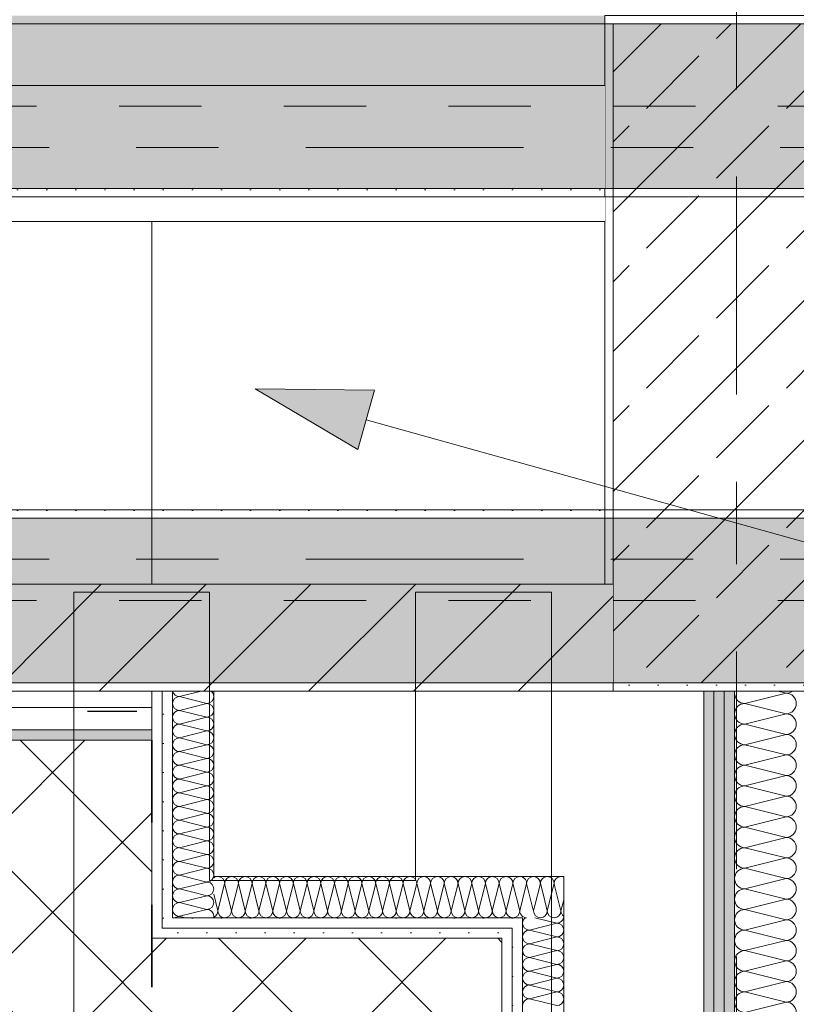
# Model space of a CAD drawing. Header units: metres. Extents: x -3.6 to 84.5, y -11 to 16.8.
# Tile 227 of 256: x 46.5 to 47.4, y 4.8 to 6. Entities that reach past the tile are written whole.
import ezdxf

# ---------------------------------------------------------------- set-up
doc = ezdxf.new("R2010")
doc.units = ezdxf.units.M
doc.header["$MEASUREMENT"] = 0
for name, pattern in [('Achse', [0.2, 0.1, -0.05, 0, -0.05]), ('Punktlinie weit', [0.06, 0.01, -0.05]), ('Strichlinie doppelt', [0.546806, 0.264583, -0.105833, 0.070556, -0.105833]), ('Strichlinie eng', [0.115, 0.075, -0.04]), ('Wipeout_Contour', [1, 0, -1])]:
    doc.linetypes.add(name, pattern=pattern)
for name, color, linetype in [('154 - Bemaßung_ Beschriftung.Ausbau - Deckenspiegel', 7, 'Continuous'), ('301 - Elemente.Linie', 7, 'Continuous'), ('305 - Elemente.Linie_ Schraffur - Deckenspiegel', 7, 'Continuous'), ('451 - Universal.Achsen Raster', 7, 'Continuous'), ('605 - Struktur.Wand Innen', 7, 'Continuous'), ('606 - Struktur.Wand Innen Ausbau', 7, 'Continuous'), ('607 - Struktur.Stütze', 7, 'Continuous'), ('608 - Struktur.Träger', 7, 'Continuous'), ('Neubau_401 - Zone.Raum_ Raumbegrenzung_ Whg.', 7, 'Continuous'), ('Neubau_651 - Abdeckung.Decke abgehängt_ bekleidet', 7, 'Continuous'), ('Neubau_653 - Abdeckung.TB Verkofferung', 7, 'Continuous')]:
    doc.layers.add(name, color=color, linetype=linetype)
doc.styles.add('ERSTELLTER_STIL_2', font='txt')
doc.dimstyles.new('ERSTELLTER_STIL__1', dxfattribs={"dimtxt": 0.1, "dimasz": 0.0532, "dimexe": 0.18, "dimexo": 0.0625, "dimgap": 0, "dimtad": 1, "dimzin": 0, "dimdsep": 46, "dimtxsty": 'ERSTELLTER_STIL_2', "dimblk": 'ARROWHEAD_2', "dimblk1": 'ARROWHEAD_2', "dimblk2": 'ARROWHEAD_2', "dimcen": 0.09, "dimse1": 1, "dimse2": 1, "dimclrd": 7, "dimclre": 7, "dimclrt": 7, "dimazin": 0, "dimtfac": 1, "dimtdec": 4, "dimtmove": 0, "dimatfit": 3, "dimfxl": 1, "dimtolj": 1, "dimtzin": 0, "dimarcsym": 0})
pattern_1 = [(45, (0, 0), (-0.01767767, 0.01767767), [0, -0.025])]
pattern_2 = [(45, (0, 0), (-0.08485281, 0.08485281), []), (45, (-0.04243, 0.04243), (-0.08485281, 0.08485281), [0.09, -0.03])]

# ---------------------------------------------------------------- blocks, each defined once
blk = doc.blocks.new('*X124')
at = {"layer": '605 - Struktur.Wand Innen', "color": 7, "linetype": 'Continuous', "lineweight": 5}
for p, q in [((47.34, 5.175), (47.39, 5.1875)), ((47.3801, 5.19), (47.39, 5.1875)), ((47.34, 5.175), (47.39, 5.1625)), ((47.34, 5.15), (47.39, 5.1625)), ((47.34, 5.15), (47.39, 5.1375)), ((47.34, 5.125), (47.39, 5.1375)), ((47.34, 5.125), (47.39, 5.1125)), ((47.34, 5.1), (47.39, 5.1125)), ((47.34, 5.1), (47.39, 5.0875)), ((47.34, 5.075), (47.39, 5.0875)), ((47.34, 5.075), (47.39, 5.0625)), ((47.34, 5.05), (47.39, 5.0625)), ((47.34, 5.05), (47.39, 5.0375)), ((47.34, 5.025), (47.39, 5.0375)), ((47.34, 5.025), (47.39, 5.0125)), ((47.34, 5), (47.39, 5.0125)), ((47.34, 5), (47.39, 4.9875)), ((47.34, 4.975), (47.39, 4.9875)), ((47.34, 4.975), (47.39, 4.9625)), ((47.34, 4.95), (47.39, 4.9625)), ((47.34, 4.95), (47.39, 4.9375)), ((47.34, 4.925), (47.39, 4.9375)), ((47.34, 4.925), (47.39, 4.9125)), ((47.34, 4.9), (47.39, 4.9125)), ((47.34, 4.9), (47.39, 4.8875)), ((47.34, 4.875), (47.39, 4.8875)), ((47.34, 4.875), (47.39, 4.8625)), ((47.34, 4.85), (47.39, 4.8625)), ((47.34, 4.85), (47.39, 4.8375)), ((47.34, 4.825), (47.39, 4.8375)), ((47.34, 4.825), (47.39, 4.8125)), ((47.34, 4.8), (47.39, 4.8125))]:
    blk.add_line(p, q, dxfattribs=at)
for centre, start, end in [((47.34, 5.1875), 168.546, 180), ((47.34, 5.1875), 180, 270), ((47.39, 5.2), 270, 306.7342), ((47.39, 5.175), 0, 90), ((47.34, 5.1625), 90, 180), ((47.39, 5.175), 270, 0), ((47.34, 5.1625), 180, 270), ((47.39, 5.15), 0, 90), ((47.34, 5.1375), 90, 180), ((47.39, 5.15), 270, 0), ((47.34, 5.1375), 180, 270), ((47.39, 5.125), 0, 90), ((47.34, 5.1125), 90, 180), ((47.39, 5.125), 270, 0), ((47.34, 5.1125), 180, 270), ((47.39, 5.1), 0, 90), ((47.34, 5.0875), 90, 180), ((47.39, 5.1), 270, 0), ((47.34, 5.0875), 180, 270), ((47.39, 5.075), 0, 90), ((47.34, 5.0625), 90, 180), ((47.39, 5.075), 270, 0), ((47.34, 5.0625), 180, 270), ((47.39, 5.05), 0, 90), ((47.34, 5.0375), 90, 180), ((47.39, 5.05), 270, 0), ((47.34, 5.0375), 180, 270), ((47.39, 5.025), 0, 90), ((47.34, 5.0125), 90, 180), ((47.39, 5.025), 270, 0), ((47.34, 5.0125), 180, 270), ((47.39, 5), 0, 90), ((47.34, 4.9875), 90, 180), ((47.39, 5), 270, 0), ((47.34, 4.9875), 180, 270), ((47.39, 4.975), 0, 90), ((47.34, 4.9625), 90, 180), ((47.39, 4.975), 270, 0), ((47.34, 4.9625), 180, 270), ((47.39, 4.95), 0, 90), ((47.34, 4.9375), 90, 180), ((47.39, 4.95), 270, 0), ((47.34, 4.9375), 180, 270), ((47.39, 4.925), 0, 90), ((47.34, 4.9125), 90, 180), ((47.39, 4.925), 270, 0), ((47.34, 4.9125), 180, 270), ((47.39, 4.9), 0, 90), ((47.34, 4.8875), 90, 180), ((47.39, 4.9), 270, 0), ((47.34, 4.8875), 180, 270), ((47.39, 4.875), 0, 90), ((47.34, 4.8625), 90, 180), ((47.39, 4.875), 270, 0), ((47.34, 4.8625), 180, 270), ((47.39, 4.85), 0, 90), ((47.34, 4.8375), 90, 180), ((47.39, 4.85), 270, 0), ((47.34, 4.8375), 180, 270), ((47.39, 4.825), 0, 90), ((47.34, 4.8125), 90, 180), ((47.39, 4.825), 270, 0), ((47.34, 4.8125), 180, 270), ((47.39, 4.8), 0, 90)]:
    blk.add_arc(centre, 0.0125, start, end, dxfattribs=at)
blk = doc.blocks.new('*X133')
at = {"layer": '606 - Struktur.Wand Innen Ausbau', "color": 7, "linetype": 'Continuous', "lineweight": 5}
for p, q in [((46.6667, 4.9367), (46.6867, 4.9417)), ((46.6747, 4.9447), (46.6867, 4.9417)), ((46.6533, 4.9167), (46.6867, 4.925)), ((46.6613, 4.9313), (46.6867, 4.925)), ((46.6533, 4.9167), (46.66, 4.915))]:
    blk.add_line(p, q, dxfattribs=at)
for centre, start, end in [((46.6867, 4.9667), 283.0684, 346.9316), ((46.6867, 4.95), 270, 0), ((46.6867, 4.95), 0, 79.4394), ((46.6867, 4.9333), 0, 90), ((46.6867, 4.9333), 270, 0), ((46.6867, 4.9167), 0, 90), ((46.6533, 4.925), 233.1389, 270), ((46.6533, 4.9083), 90, 126.8904), ((46.6867, 4.9167), 348.4505, 0)]:
    blk.add_arc(centre, 0.00833, start, end, dxfattribs=at)
blk = doc.blocks.new('*X134')
at = {"layer": '606 - Struktur.Wand Innen Ausbau', "color": 7, "linetype": 'Continuous', "lineweight": 5}
for p, q in [((46.6533, 5.1833), (46.6799, 5.19)), ((46.6533, 5.1833), (46.6867, 5.175)), ((46.6533, 5.1667), (46.6867, 5.175)), ((46.6533, 5.1667), (46.6867, 5.1583)), ((46.6533, 5.15), (46.6867, 5.1583)), ((46.6533, 5.15), (46.6867, 5.1417)), ((46.6533, 5.1333), (46.6867, 5.1417)), ((46.6533, 5.1333), (46.6867, 5.125)), ((46.6533, 5.1167), (46.6867, 5.125)), ((46.6533, 5.1167), (46.6867, 5.1083)), ((46.6533, 5.1), (46.6867, 5.1083)), ((46.6533, 5.1), (46.6867, 5.0917)), ((46.6533, 5.0833), (46.6867, 5.0917)), ((46.6533, 5.0833), (46.6867, 5.075)), ((46.6533, 5.0667), (46.6867, 5.075)), ((46.6533, 5.0667), (46.6867, 5.0583)), ((46.6533, 5.05), (46.6867, 5.0583)), ((46.6533, 5.05), (46.6867, 5.0417)), ((46.6533, 5.0333), (46.6867, 5.0417)), ((46.6533, 5.0333), (46.6867, 5.025)), ((46.6533, 5.0167), (46.6867, 5.025)), ((46.6533, 5.0167), (46.6867, 5.0083)), ((46.6533, 5), (46.6867, 5.0083)), ((46.6533, 5), (46.6867, 4.9917)), ((46.6533, 4.9833), (46.6867, 4.9917)), ((46.6533, 4.9833), (46.6867, 4.975)), ((46.6533, 4.9667), (46.6867, 4.975)), ((46.6533, 4.9667), (46.66, 4.965))]:
    blk.add_line(p, q, dxfattribs=at)
for centre, start, end in [((46.6533, 5.1917), 191.6615, 270), ((46.6867, 5.1833), 0, 52.9273), ((46.6533, 5.175), 90, 180), ((46.6533, 5.175), 180, 270), ((46.6867, 5.1833), 270, 0), ((46.6867, 5.1667), 0, 90), ((46.6533, 5.1583), 90, 180), ((46.6867, 5.1667), 270, 0), ((46.6533, 5.1583), 180, 270), ((46.6867, 5.15), 0, 90), ((46.6533, 5.1417), 90, 180), ((46.6533, 5.1417), 180, 270), ((46.6867, 5.15), 270, 0), ((46.6867, 5.1333), 0, 90), ((46.6533, 5.125), 90, 180), ((46.6867, 5.1333), 270, 0), ((46.6533, 5.125), 180, 270), ((46.6533, 5.1083), 90, 180), ((46.6867, 5.1167), 0, 90), ((46.6867, 5.1167), 270, 0), ((46.6533, 5.1083), 180, 270), ((46.6867, 5.1), 0, 90), ((46.6533, 5.0917), 90, 180), ((46.6533, 5.0917), 180, 270), ((46.6867, 5.1), 270, 0), ((46.6867, 5.0833), 0, 90), ((46.6533, 5.075), 90, 180), ((46.6867, 5.0833), 270, 0), ((46.6533, 5.075), 180, 270), ((46.6867, 5.0667), 0, 90), ((46.6533, 5.0583), 90, 180), ((46.6533, 5.0583), 180, 270), ((46.6867, 5.0667), 270, 0), ((46.6867, 5.05), 0, 90), ((46.6533, 5.0417), 90, 180), ((46.6867, 5.05), 270, 0), ((46.6533, 5.0417), 180, 270), ((46.6533, 5.025), 90, 180), ((46.6867, 5.0333), 0, 90), ((46.6867, 5.0333), 270, 0), ((46.6533, 5.025), 180, 270), ((46.6867, 5.0167), 0, 90), ((46.6533, 5.0083), 90, 180), ((46.6533, 5.0083), 180, 270), ((46.6867, 5.0167), 270, 0), ((46.6867, 5), 0, 90), ((46.6533, 4.9917), 90, 180), ((46.6867, 5), 270, 0), ((46.6533, 4.9917), 180, 270), ((46.6867, 4.9833), 0, 90), ((46.6533, 4.975), 90, 180), ((46.6533, 4.975), 180, 270), ((46.6867, 4.9833), 270, 0), ((46.6867, 4.9667), 0, 90), ((46.6533, 4.9583), 90, 126.8904), ((46.6867, 4.9667), 348.4505, 0)]:
    blk.add_arc(centre, 0.00833, start, end, dxfattribs=at)
blk = doc.blocks.new('*X135')
at = {"layer": '606 - Struktur.Wand Innen Ausbau', "color": 7, "linetype": 'Continuous', "lineweight": 5}
for p, q in [((46.66, 4.965), (46.6867, 4.9583)), ((46.6533, 4.95), (46.6867, 4.9583)), ((46.6533, 4.95), (46.6747, 4.9447)), ((46.6533, 4.9333), (46.6667, 4.9367)), ((46.6533, 4.9333), (46.6613, 4.9313))]:
    blk.add_line(p, q, dxfattribs=at)
for centre, start, end in [((46.6533, 4.9583), 126.8904, 180), ((46.6867, 4.9667), 346.9316, 348.4505), ((46.6533, 4.9583), 180, 270), ((46.6533, 4.9417), 90, 180), ((46.6867, 4.9667), 270, 283.0684), ((46.6867, 4.95), 79.4394, 90), ((46.6533, 4.9417), 180, 270), ((46.6533, 4.925), 90, 180), ((46.6533, 4.925), 180, 233.1389)]:
    blk.add_arc(centre, 0.00833, start, end, dxfattribs=at)
blk = doc.blocks.new('*X136')
at = {"layer": '606 - Struktur.Wand Innen Ausbau', "color": 7, "linetype": 'Continuous', "lineweight": 5}
for p, q in [((47.1, 4.9233), (47.1072, 4.9522)), ((47.1167, 4.9233), (47.109, 4.954)), ((47.1, 4.9233), (47.0957, 4.9407)), ((47.1167, 4.9233), (47.12, 4.9366)), ((47.0833, 4.9233), (47.0823, 4.9273)), ((47.0833, 4.9233), (47.085, 4.93))]:
    blk.add_line(p, q, dxfattribs=at)
for centre, start, end in [((47.1167, 4.9567), 66.5044, 70.1632), ((47.075, 4.9233), 241.3742, 270), ((47.0917, 4.9233), 180, 270), ((47.0917, 4.9233), 270, 0), ((47.1083, 4.9233), 180, 270), ((47.1083, 4.9233), 270, 0), ((47.125, 4.9233), 180, 233.0355)]:
    blk.add_arc(centre, 0.00833, start, end, dxfattribs=at)
blk = doc.blocks.new('*X137')
at = {"layer": '606 - Struktur.Wand Innen Ausbau', "color": 7, "linetype": 'Continuous', "lineweight": 5}
for p, q in [((46.7, 4.9233), (46.7083, 4.9567)), ((46.7167, 4.9233), (46.7083, 4.9567)), ((46.7167, 4.9233), (46.725, 4.9567)), ((46.7333, 4.9233), (46.725, 4.9567)), ((46.7333, 4.9233), (46.7417, 4.9567)), ((46.75, 4.9233), (46.7417, 4.9567)), ((46.75, 4.9233), (46.7583, 4.9567)), ((46.7667, 4.9233), (46.7583, 4.9567)), ((46.7667, 4.9233), (46.775, 4.9567)), ((46.7833, 4.9233), (46.775, 4.9567)), ((46.7833, 4.9233), (46.7917, 4.9567)), ((46.8, 4.9233), (46.7917, 4.9567)), ((46.8, 4.9233), (46.8083, 4.9567)), ((46.8167, 4.9233), (46.8083, 4.9567)), ((46.8167, 4.9233), (46.825, 4.9567)), ((46.8333, 4.9233), (46.825, 4.9567)), ((46.8333, 4.9233), (46.8417, 4.9567)), ((46.85, 4.9233), (46.8417, 4.9567)), ((46.85, 4.9233), (46.8583, 4.9567)), ((46.8667, 4.9233), (46.8583, 4.9567)), ((46.8667, 4.9233), (46.875, 4.9567)), ((46.8833, 4.9233), (46.875, 4.9567)), ((46.8833, 4.9233), (46.8917, 4.9567)), ((46.9, 4.9233), (46.8917, 4.9567)), ((46.9, 4.9233), (46.9083, 4.9567)), ((46.9167, 4.9233), (46.9083, 4.9567)), ((46.9167, 4.9233), (46.925, 4.9567)), ((46.9333, 4.9233), (46.925, 4.9567)), ((46.9333, 4.9233), (46.9417, 4.9567)), ((46.95, 4.9233), (46.9417, 4.9567)), ((46.95, 4.9233), (46.9583, 4.9567)), ((46.9667, 4.9233), (46.9583, 4.9567)), ((46.9667, 4.9233), (46.975, 4.9567)), ((46.9833, 4.9233), (46.975, 4.9567)), ((46.9833, 4.9233), (46.9917, 4.9567)), ((47, 4.9233), (46.9917, 4.9567)), ((47, 4.9233), (47.0083, 4.9567)), ((47.0167, 4.9233), (47.0083, 4.9567)), ((47.0167, 4.9233), (47.025, 4.9567)), ((47.0333, 4.9233), (47.025, 4.9567)), ((47.0333, 4.9233), (47.0417, 4.9567)), ((47.05, 4.9233), (47.0417, 4.9567)), ((47.05, 4.9233), (47.0583, 4.9567)), ((47.0667, 4.9233), (47.0583, 4.9567)), ((46.7, 4.9233), (46.695, 4.9434)), ((47.0667, 4.9233), (47.07, 4.9366))]:
    blk.add_line(p, q, dxfattribs=at)
for centre, start, end in [((46.7, 4.9567), 90, 126.9645), ((46.7, 4.9567), 0, 90), ((46.7167, 4.9567), 90, 180), ((46.7167, 4.9567), 0, 90), ((46.7333, 4.9567), 90, 180), ((46.7333, 4.9567), 0, 90), ((46.75, 4.9567), 90, 180), ((46.75, 4.9567), 0, 90), ((46.7667, 4.9567), 90, 180), ((46.7667, 4.9567), 0, 90), ((46.7833, 4.9567), 90, 180), ((46.7833, 4.9567), 0, 90), ((46.8, 4.9567), 90, 180), ((46.8, 4.9567), 0, 90), ((46.8167, 4.9567), 90, 180), ((46.8167, 4.9567), 0, 90), ((46.8333, 4.9567), 90, 180), ((46.8333, 4.9567), 0, 90), ((46.85, 4.9567), 90, 180), ((46.85, 4.9567), 0, 90), ((46.8667, 4.9567), 90, 180), ((46.8667, 4.9567), 0, 90), ((46.8833, 4.9567), 90, 180), ((46.8833, 4.9567), 0, 90), ((46.9, 4.9567), 90, 180), ((46.9, 4.9567), 0, 90), ((46.9167, 4.9567), 90, 180), ((46.9167, 4.9567), 0, 90), ((46.9333, 4.9567), 90, 180), ((46.9333, 4.9567), 0, 90), ((46.95, 4.9567), 90, 180), ((46.95, 4.9567), 0, 90), ((46.9667, 4.9567), 90, 180), ((46.9667, 4.9567), 0, 90), ((46.9833, 4.9567), 90, 180), ((46.9833, 4.9567), 0, 90), ((47, 4.9567), 90, 180), ((47, 4.9567), 0, 90), ((47.0167, 4.9567), 90, 180), ((47.0167, 4.9567), 0, 90), ((47.0333, 4.9567), 90, 180), ((47.0333, 4.9567), 0, 90), ((47.05, 4.9567), 90, 180), ((47.05, 4.9567), 0, 90), ((47.0667, 4.9567), 90, 180), ((47.0667, 4.9567), 66.5044, 90), ((46.6917, 4.9233), 293.4956, 0), ((46.7083, 4.9233), 180, 270), ((46.7083, 4.9233), 270, 0), ((46.725, 4.9233), 180, 270), ((46.725, 4.9233), 270, 0), ((46.7417, 4.9233), 180, 270), ((46.7417, 4.9233), 270, 0), ((46.7583, 4.9233), 180, 270), ((46.7583, 4.9233), 270, 0), ((46.775, 4.9233), 180, 270), ((46.775, 4.9233), 270, 0), ((46.7917, 4.9233), 180, 270), ((46.7917, 4.9233), 270, 0), ((46.8083, 4.9233), 180, 270), ((46.8083, 4.9233), 270, 0), ((46.825, 4.9233), 180, 270), ((46.825, 4.9233), 270, 0), ((46.8417, 4.9233), 180, 270), ((46.8417, 4.9233), 270, 0), ((46.8583, 4.9233), 180, 270), ((46.8583, 4.9233), 270, 0), ((46.875, 4.9233), 180, 270), ((46.875, 4.9233), 270, 0), ((46.8917, 4.9233), 180, 270), ((46.8917, 4.9233), 270, 0), ((46.9083, 4.9233), 180, 270), ((46.9083, 4.9233), 270, 0), ((46.925, 4.9233), 180, 270), ((46.925, 4.9233), 270, 0), ((46.9417, 4.9233), 180, 270), ((46.9417, 4.9233), 270, 0), ((46.9583, 4.9233), 180, 270), ((46.9583, 4.9233), 270, 0), ((46.975, 4.9233), 180, 270), ((46.975, 4.9233), 270, 0), ((46.9917, 4.9233), 180, 270), ((46.9917, 4.9233), 270, 0), ((47.0083, 4.9233), 180, 270), ((47.0083, 4.9233), 270, 0), ((47.025, 4.9233), 180, 270), ((47.025, 4.9233), 270, 0), ((47.0417, 4.9233), 180, 270), ((47.0417, 4.9233), 270, 0), ((47.0583, 4.9233), 180, 270), ((47.0583, 4.9233), 270, 0), ((47.075, 4.9233), 180, 233.0355)]:
    blk.add_arc(centre, 0.00833, start, end, dxfattribs=at)
blk = doc.blocks.new('*X138')
at = {"layer": '606 - Struktur.Wand Innen Ausbau', "color": 7, "linetype": 'Continuous', "lineweight": 5}
for p, q in [((47.07, 4.9366), (47.075, 4.9567)), ((47.0823, 4.9273), (47.075, 4.9567)), ((47.085, 4.93), (47.0917, 4.9567)), ((47.0957, 4.9407), (47.0917, 4.9567)), ((47.1072, 4.9522), (47.1083, 4.9567)), ((47.109, 4.954), (47.1083, 4.9567))]:
    blk.add_line(p, q, dxfattribs=at)
for centre, start, end in [((47.0667, 4.9567), 0, 66.5044), ((47.0833, 4.9567), 90, 180), ((47.0833, 4.9567), 0, 90), ((47.1, 4.9567), 90, 180), ((47.1, 4.9567), 0, 90), ((47.1167, 4.9567), 90, 180), ((47.1167, 4.9567), 70.1632, 90), ((47.075, 4.9233), 233.0355, 241.3742)]:
    blk.add_arc(centre, 0.00833, start, end, dxfattribs=at)
blk = doc.blocks.new('*X139')
at = {"layer": '606 - Struktur.Wand Innen Ausbau', "color": 7, "linetype": 'Continuous', "lineweight": 5}
for p, q in [((47.085, 4.915), (47.1117, 4.9083)), ((47.0783, 4.9), (47.1117, 4.9083)), ((47.0783, 4.9), (47.1117, 4.8917)), ((47.0783, 4.8833), (47.1117, 4.8917)), ((47.0783, 4.8833), (47.1117, 4.875)), ((47.0783, 4.8667), (47.1117, 4.875)), ((47.0783, 4.8667), (47.1117, 4.8583)), ((47.0783, 4.85), (47.1117, 4.8583)), ((47.0783, 4.85), (47.1117, 4.8417)), ((47.0783, 4.8333), (47.1117, 4.8417)), ((47.0783, 4.8333), (47.1117, 4.825)), ((47.0783, 4.8167), (47.1117, 4.825)), ((47.0783, 4.8167), (47.1117, 4.8083))]:
    blk.add_line(p, q, dxfattribs=at)
for centre, start, end in [((47.0783, 4.9083), 126.8904, 180), ((47.1117, 4.9167), 270, 348.4505), ((47.0783, 4.9083), 180, 270), ((47.0783, 4.8917), 90, 180), ((47.1117, 4.9), 0, 90), ((47.1117, 4.9), 270, 0), ((47.0783, 4.8917), 180, 270), ((47.1117, 4.8833), 0, 90), ((47.0783, 4.875), 90, 180), ((47.1117, 4.8833), 270, 0), ((47.0783, 4.875), 180, 270), ((47.0783, 4.8583), 90, 180), ((47.1117, 4.8667), 0, 90), ((47.1117, 4.8667), 270, 0), ((47.0783, 4.8583), 180, 270), ((47.1117, 4.85), 0, 90), ((47.0783, 4.8417), 90, 180), ((47.0783, 4.8417), 180, 270), ((47.1117, 4.85), 270, 0), ((47.1117, 4.8333), 0, 90), ((47.0783, 4.825), 90, 180), ((47.1117, 4.8333), 270, 0), ((47.0783, 4.825), 180, 270), ((47.0783, 4.8083), 90, 180), ((47.1117, 4.8167), 0, 90), ((47.1117, 4.8167), 270, 0)]:
    blk.add_arc(centre, 0.00833, start, end, dxfattribs=at)
blk = doc.blocks.new('*D205')
at = {"layer": '154 - Bemaßung_ Beschriftung.Ausbau - Deckenspiegel', "color": 7, "linetype": 'Continuous', "lineweight": 5}
for p, q in [((47.64, 5.1305), (47.64, 5.1647)), ((47.675, 5.1103), (47.605, 5.1507)), ((47.6925, 5.1305), (47.5875, 5.1305)), ((47.64, 4.785), (47.64, 5.1305)), ((47.605, 4.8052), (47.675, 4.7648)), ((47.6925, 4.785), (47.5875, 4.785))]:
    blk.add_line(p, q, dxfattribs=at)
at = {"layer": '154 - Bemaßung_ Beschriftung.Ausbau - Deckenspiegel', "color": 7, "lineweight": 5, "insert": (47.6217, 4.8318), "char_height": 0.1, "attachment_point": 7, "rotation": 90, "style": 'ERSTELLTER_STIL_2'}
blk.add_mtext('\\A1;{\\pql;\\fArial|b0|i0|c0|p38;34\\fArial|b0|i0|c0|p38;\\A1{\\H.66x;\\S55^  ;}}', dxfattribs=at)
blk = doc.blocks.new('ARROWHEAD_2')
at = {"color": 0, "linetype": 'Continuous', "lineweight": 0}
for p, q in [((-0.378, -0.655), (0.378, 0.655)), ((0, 0), (-1, 0))]:
    blk.add_line(p, q, dxfattribs=at)
blk = doc.blocks.new('*D310')
at = {"layer": '154 - Bemaßung_ Beschriftung.Ausbau - Deckenspiegel', "color": 7, "linetype": 'Continuous', "lineweight": 5}
for p, q in [((47.84, 5.1305), (47.84, 5.1647)), ((47.875, 5.1103), (47.805, 5.1507)), ((47.8925, 5.1305), (47.7875, 5.1305)), ((47.84, 4.785), (47.84, 5.1305)), ((47.805, 4.8052), (47.875, 4.7648)), ((47.8925, 4.785), (47.7875, 4.785))]:
    blk.add_line(p, q, dxfattribs=at)
at = {"layer": '154 - Bemaßung_ Beschriftung.Ausbau - Deckenspiegel', "color": 7, "lineweight": 5, "insert": (47.8217, 4.8318), "char_height": 0.1, "attachment_point": 7, "rotation": 90, "style": 'ERSTELLTER_STIL_2'}
blk.add_mtext('\\A1;{\\pql;\\fArial|b0|i0|c0|p38;34\\fArial|b0|i0|c0|p38;\\A1{\\H.66x;\\S55^  ;}}', dxfattribs=at)

msp = doc.modelspace()

# ---------------------------------------------------------------- hatches: boundary and pattern name
at = {"layer": '605 - Struktur.Wand Innen', "linetype": 'Continuous', "lineweight": 0, "true_color": 0x000000}
h = msp.add_hatch(dxfattribs=at)
h.set_pattern_fill('Gips_0001', color=18, style=0, pattern_type=2)
h.set_pattern_definition(pattern_1)
h.paths.add_polyline_path([(47.29, 1.98), (47.3025, 1.98), (47.3025, 5.19), (47.29, 5.19)])
h = msp.add_hatch(dxfattribs=at)
h.set_pattern_fill('Gips_0001', color=18, style=0, pattern_type=2)
h.set_pattern_definition(pattern_1)
h.paths.add_polyline_path([(47.3025, 5.19), (47.3025, 1.98), (47.315, 1.98), (47.315, 5.19)])
h = msp.add_hatch(dxfattribs=at)
h.set_pattern_fill('Gips_0001', color=18, style=0, pattern_type=2)
h.set_pattern_definition(pattern_1)
h.paths.add_polyline_path([(47.315, 5.19), (47.315, 1.98), (47.3275, 1.98), (47.3275, 5.19)])
at = {"layer": '606 - Struktur.Wand Innen Ausbau', "linetype": 'Continuous', "lineweight": 0, "true_color": 0x000000}
h = msp.add_hatch(dxfattribs=at)
h.set_pattern_fill('Gips_0001', color=18, style=0, pattern_type=2)
h.set_pattern_definition(pattern_1)
h.paths.add_polyline_path([(46.645, 4.915), (46.6325, 4.9025), (46.645, 4.9025)])
h = msp.add_hatch(dxfattribs=at)
h.set_pattern_fill('Gips_0001', color=18, style=0, pattern_type=2)
h.set_pattern_definition(pattern_1)
h.paths.add_polyline_path([(46.6325, 4.915), (46.6325, 4.9025), (46.645, 4.915)])
h = msp.add_hatch(dxfattribs=at)
h.set_pattern_fill('Gips_0001', color=18, style=0, pattern_type=2)
h.set_pattern_definition(pattern_1)
h.paths.add_polyline_path([(47.0575, 4.915), (46.645, 4.915), (46.645, 4.9025), (47.0575, 4.9025)])
h = msp.add_hatch(dxfattribs=at)
h.set_pattern_fill('Gips_0001', color=18, style=0, pattern_type=2)
h.set_pattern_definition(pattern_1)
h.paths.add_polyline_path([(47.0575, 4.9025), (47.07, 4.9025), (47.07, 4.915)])
h = msp.add_hatch(dxfattribs=at)
h.set_pattern_fill('Gips_0001', color=18, style=0, pattern_type=2)
h.set_pattern_definition(pattern_1)
h.paths.add_polyline_path([(47.0575, 4.915), (47.0575, 4.9025), (47.07, 4.915)])
h = msp.add_hatch(dxfattribs=at)
h.set_pattern_fill('Gips_0001', color=18, style=0, pattern_type=2)
h.set_pattern_definition(pattern_1)
h.paths.add_polyline_path([(46.6325, 4.9025), (46.62, 4.89), (46.6325, 4.89)])
h = msp.add_hatch(dxfattribs=at)
h.set_pattern_fill('Gips_0001', color=18, style=0, pattern_type=2)
h.set_pattern_definition(pattern_1)
h.paths.add_polyline_path([(46.62, 4.9025), (46.62, 4.89), (46.6325, 4.9025)])
h = msp.add_hatch(dxfattribs=at)
h.set_pattern_fill('Gips_0001', color=18, style=0, pattern_type=2)
h.set_pattern_definition(pattern_1)
h.paths.add_polyline_path([(47.045, 4.9025), (46.6325, 4.9025), (46.6325, 4.89), (47.045, 4.89)])
h = msp.add_hatch(dxfattribs=at)
h.set_pattern_fill('Gips_0001', color=18, style=0, pattern_type=2)
h.set_pattern_definition(pattern_1)
h.paths.add_polyline_path([(47.045, 4.89), (47.0575, 4.89), (47.0575, 4.9025)])
h = msp.add_hatch(dxfattribs=at)
h.set_pattern_fill('Gips_0001', color=18, style=0, pattern_type=2)
h.set_pattern_definition(pattern_1)
h.paths.add_polyline_path([(47.045, 4.9025), (47.045, 4.89), (47.0575, 4.9025)])
h = msp.add_hatch(dxfattribs=at)
h.set_pattern_fill('Gips_0001', color=18, style=0, pattern_type=2)
h.set_pattern_definition(pattern_1)
h.paths.add_polyline_path([(47.0575, 4.9025), (47.0575, 3.235), (47.07, 3.235), (47.07, 4.9025)])
h = msp.add_hatch(dxfattribs=at)
h.set_pattern_fill('Gips_0001', color=18, style=0, pattern_type=2)
h.set_pattern_definition(pattern_1)
h.paths.add_polyline_path([(47.045, 4.89), (47.045, 3.235), (47.0575, 3.235), (47.0575, 4.89)])
at = {"layer": '607 - Struktur.Stütze', "linetype": 'Continuous', "lineweight": 0, "true_color": 0x000000}
h = msp.add_hatch(dxfattribs=at)
h.set_pattern_fill('Gips_0001', color=18, style=0, pattern_type=2)
h.set_pattern_definition(pattern_1)
h.paths.add_polyline_path([(47.17, 6.01), (47.17, 5.32), (47.18, 5.32), (47.18, 6), (47.48, 6), (47.48, 5.2), (47.18, 5.2), (47.18, 5.19), (47.49, 5.19), (47.49, 6.01)])
h = msp.add_hatch(dxfattribs=at)
h.set_pattern_fill('Beton__Stahlbeton_0001', color=18, style=0, pattern_type=2)
h.set_pattern_definition(pattern_2)
h.paths.add_polyline_path([(47.18, 5.2), (47.48, 5.2), (47.48, 6), (47.18, 6)])
at = {"layer": '608 - Struktur.Träger', "linetype": 'Continuous', "lineweight": 0, "true_color": 0x000000}
h = msp.add_hatch(dxfattribs=at)
h.set_pattern_fill('Gips_0001', color=18, style=0, pattern_type=2)
h.set_pattern_definition(pattern_1)
h.paths.add_polyline_path([(40.29, 6.01), (40.29, 6), (47.17, 6), (47.17, 6.01)])
h = msp.add_hatch(dxfattribs=at)
h.set_pattern_fill('Gips_0001', color=18, style=0, pattern_type=2)
h.set_pattern_definition(pattern_1)
h.paths.add_polyline_path([(47.17, 5.41), (45.69, 5.41), (45.69, 5.4), (47.17, 5.4)])
at = {"layer": 'Neubau_401 - Zone.Raum_ Raumbegrenzung_ Whg.', "linetype": 'Continuous', "lineweight": 13}
msp.add_hatch(color=1, dxfattribs=at).paths.add_polyline_path([(46.7454, 5.5568), (46.8702, 5.4831), (46.8903, 5.5554)])
at = {"layer": 'Neubau_651 - Abdeckung.Decke abgehängt_ bekleidet', "linetype": 'Continuous', "lineweight": 13, "true_color": 0xffbfbf}
h = msp.add_hatch(dxfattribs=at)
h.set_pattern_fill('Raster_20x20_Diagonal_0001', color=254, style=0, pattern_type=2)
h.set_pattern_definition([(45, (0, 0), (-0.0848528, 0.0848528), []), (135, (0, 0), (0.0848528, 0.0848528), [])])
h.paths.add_polyline_path([(44.39, 3.235), (47.045, 3.235), (47.045, 4.89), (46.62, 4.89), (46.62, 5.1305), (44.39, 5.1305)])
at = {"layer": 'Neubau_653 - Abdeckung.TB Verkofferung', "linetype": 'Continuous', "lineweight": 0, "true_color": 0x000000}
h = msp.add_hatch(dxfattribs=at)
h.set_pattern_fill('Gips_0001', color=18, style=0, pattern_type=2)
h.set_pattern_definition(pattern_1)
h.paths.add_polyline_path([(42.435, 5.1305), (46.62, 5.1305), (46.62, 5.143), (42.435, 5.143)])

# ---------------------------------------------------------------- linework, layer by layer
at = {"layer": '305 - Elemente.Linie_ Schraffur - Deckenspiegel', "color": 7, "linetype": 'Continuous', "lineweight": 9}
msp.add_line((46.69, 4.96), (46.94, 4.96), dxfattribs=at)
at = {"layer": '451 - Universal.Achsen Raster', "color": 160, "linetype": 'Strichlinie doppelt', "lineweight": 9, "true_color": 0x3232ff}
for p, q in [((47.33, -10.585), (47.33, 16.355)), ((64.935, 5.35), (-3.175, 5.35))]:
    msp.add_line(p, q, dxfattribs=at)
at = {"layer": '605 - Struktur.Wand Innen', "color": 7, "linetype": 'Continuous', "lineweight": 5}
for p, q in [((47.3025, 5.19), (47.3025, 1.98)), ((47.315, 5.19), (47.315, 1.98)), ((47.3275, 5.19), (47.3275, 1.98))]:
    msp.add_line(p, q, dxfattribs=at)
at = {"layer": '605 - Struktur.Wand Innen', "color": 7, "linetype": 'Continuous', "lineweight": 5, "flags": 128}
msp.add_lwpolyline([(47.29, 5.19), (47.29, 3.235)], dxfattribs=at)
at = {"layer": '606 - Struktur.Wand Innen Ausbau', "color": 7, "linetype": 'Continuous', "lineweight": 5}
for p, q in [((46.645, 4.965), (46.645, 4.915)), ((46.6325, 4.915), (46.6325, 4.9025)), ((46.645, 4.915), (46.695, 4.915)), ((46.645, 4.915), (46.695, 4.915)), ((46.695, 4.915), (47.07, 4.915)), ((47.07, 4.9025), (47.07, 4.915)), ((47.07, 4.9025), (47.07, 4.915)), ((46.6325, 4.9025), (46.645, 4.9025)), ((46.645, 4.9025), (47.0575, 4.9025)), ((47.0575, 4.9025), (47.0575, 3.235)), ((47.07, 4.9025), (47.07, 3.235))]:
    msp.add_line(p, q, dxfattribs=at)
at = {"layer": '606 - Struktur.Wand Innen Ausbau', "color": 7, "linetype": 'Continuous', "lineweight": 5, "flags": 128}
for points in [[(47.12, 4.965), (46.695, 4.965)], [(47.12, 4.965), (47.12, 4.915)], [(47.12, 3.235), (47.12, 4.915)], [(46.62, 4.89), (46.6325, 4.89)], [(46.6325, 4.89), (47.045, 4.89)], [(47.045, 4.89), (47.045, 3.235)]]:
    msp.add_lwpolyline(points, dxfattribs=at)
at = {"layer": '607 - Struktur.Stütze', "color": 7, "linetype": 'Continuous', "lineweight": 5, "flags": 128}
msp.add_lwpolyline([(47.18, 5.19), (47.49, 5.19), (47.49, 6.01), (47.17, 6.01), (47.17, 5.32)], dxfattribs=at)
at = {"layer": '607 - Struktur.Stütze', "color": 7, "linetype": 'Continuous', "lineweight": 13, "flags": 128}
msp.add_lwpolyline([(47.18, 5.2), (47.48, 5.2), (47.48, 6), (47.18, 6)], close=True, dxfattribs=at)
at = {"layer": '608 - Struktur.Träger', "color": 7, "linetype": 'Continuous', "lineweight": 13}
for p, q in [((47.17, 6), (40.29, 6)), ((47.49, 6), (47.17, 6)), ((0.38, 5.41), (61.88, 5.41)), ((47.17, 5.4), (45.69, 5.4)), ((47.49, 5.4), (47.17, 5.4))]:
    msp.add_line(p, q, dxfattribs=at)
at = {"layer": '608 - Struktur.Träger', "color": 7, "linetype": 'Continuous', "lineweight": 5}
for p, q in [((47.17, 6.01), (47.17, 6)), ((47.17, 5.41), (45.69, 5.41)), ((47.17, 5.41), (47.17, 5.4))]:
    msp.add_line(p, q, dxfattribs=at)
at = {"layer": 'Neubau_401 - Zone.Raum_ Raumbegrenzung_ Whg.', "color": 1, "linetype": 'Continuous', "lineweight": 9}
for p, q in [((46.7454, 5.5568), (46.8903, 5.5554)), ((46.7454, 5.5568), (46.8702, 5.4831)), ((46.8903, 5.5554), (46.8702, 5.4831))]:
    msp.add_line(p, q, dxfattribs=at)
at = {"layer": 'Neubau_651 - Abdeckung.Decke abgehängt_ bekleidet', "color": 1, "linetype": 'Achse', "lineweight": 35}
msp.add_line((46.62, 5.1305), (46.62, 3.235), dxfattribs=at)
at = {"layer": 'Neubau_651 - Abdeckung.Decke abgehängt_ bekleidet', "color": 1, "linetype": 'Punktlinie weit', "lineweight": 13, "flags": 128}
msp.add_lwpolyline([(44.39, 3.235), (47.045, 3.235), (47.045, 4.89), (46.62, 4.89), (46.62, 5.1305), (44.39, 5.1305)], close=True, dxfattribs=at)
at = {"layer": 'Neubau_653 - Abdeckung.TB Verkofferung', "color": 1, "linetype": 'Continuous', "lineweight": 9}
for p, q in [((42.435, 5.76), (46.62, 5.76)), ((46.62, 5.1305), (46.62, 5.76)), ((42.435, 5.1305), (46.62, 5.1305))]:
    msp.add_line(p, q, dxfattribs=at)
at = {"layer": 'Neubau_653 - Abdeckung.TB Verkofferung', "color": 1, "linetype": 'Continuous', "lineweight": 5}
for p, q in [((46.62, 5.19), (42.435, 5.19)), ((46.62, 5.17), (42.435, 5.17)), ((46.62, 5.143), (42.435, 5.143)), ((46.62, 5.1305), (42.435, 5.1305))]:
    msp.add_line(p, q, dxfattribs=at)
at = {"layer": 'Neubau_653 - Abdeckung.TB Verkofferung', "color": 1, "linetype": 'Continuous', "lineweight": 5, "flags": 128}
msp.add_lwpolyline([(46.62, 5.19), (46.62, 5.17), (46.62, 5.143), (46.62, 5.1305)], dxfattribs=at)

# ---------------------------------------------------------------- block references
at = {"layer": '605 - Struktur.Wand Innen', "color": 7, "lineweight": 18}
msp.add_blockref('*X124', (0, 0), dxfattribs=at)
at = {"layer": '606 - Struktur.Wand Innen Ausbau', "color": 7, "lineweight": 18}
for name in ['*X135', '*X133', '*X137', '*X138', '*X136', '*X139']:
    msp.add_blockref(name, (0, 0), dxfattribs=at)

# ---------------------------------------------------------------- next in the draw order: wipeouts: each hides what was drawn before it
at = {"color": 254, "linetype": 'Wipeout_Contour', "lineweight": 0, "ltscale": 187.191565}
msp.add_wipeout([(45.69, 5.76), (47.17, 5.76), (47.17, 5.925), (45.69, 5.925)], dxfattribs=at).dxf.layer = '605 - Struktur.Wand Innen'
at = {"color": 254, "linetype": 'Wipeout_Contour', "lineweight": 0, "ltscale": 186.932899}
msp.add_wipeout([(45.69, 5.19), (47.18, 5.19), (47.18, 5.32), (45.69, 5.32)], dxfattribs=at).dxf.layer = '605 - Struktur.Wand Innen'

# ---------------------------------------------------------------- next in the draw order: hatches: boundary and pattern name
at = {"layer": '605 - Struktur.Wand Innen', "linetype": 'Continuous', "lineweight": 0, "true_color": 0x000000}
h = msp.add_hatch(dxfattribs=at)
h.set_pattern_fill('MW_Ziegel_0001', color=18, style=0, pattern_type=2)
h.set_pattern_definition([(45, (0, 0), (-0.06363961, 0.06363961), [])])
h.paths.add_polyline_path([(45.69, 5.19), (47.18, 5.19), (47.18, 5.32), (45.69, 5.32)])
at = {"layer": '606 - Struktur.Wand Innen Ausbau', "linetype": 'Continuous', "lineweight": 0, "true_color": 0x000000}
h = msp.add_hatch(dxfattribs=at)
h.set_pattern_fill('Gips_0001', color=18, style=0, pattern_type=2)
h.set_pattern_definition(pattern_1)
h.paths.add_polyline_path([(46.6325, 4.9025), (46.6325, 5.19), (46.62, 5.19), (46.62, 4.9025)])
h = msp.add_hatch(dxfattribs=at)
h.set_pattern_fill('Gips_0001', color=18, style=0, pattern_type=2)
h.set_pattern_definition(pattern_1)
h.paths.add_polyline_path([(46.645, 4.915), (46.645, 5.19), (46.6325, 5.19), (46.6325, 4.915)])
at = {"layer": '608 - Struktur.Träger', "linetype": 'Continuous', "lineweight": 0, "true_color": 0x000000}
h = msp.add_hatch(dxfattribs=at)
h.set_pattern_fill('Beton__Stahlbeton_0001', color=18, style=0, pattern_type=2)
h.set_pattern_definition(pattern_2)
h.paths.add_polyline_path([(0.38, 5.8), (0.69, 5.8), (7.57, 5.8), (7.89, 5.8), (11.17, 5.8), (11.49, 5.8), (18.37, 5.8), (18.69, 5.8), (25.57, 5.8), (25.89, 5.8), (32.77, 5.8), (33.09, 5.8), (36.46, 5.8), (36.6, 5.8), (39.97, 5.8), (40.29, 5.8), (45.42, 5.8), (45.69, 5.8), (47.17, 5.8), (47.49, 5.8), (48.915, 5.8), (50.865, 5.8), (54.37, 5.8), (54.69, 5.8), (61.57, 5.8), (61.88, 5.8), (61.88, 6), (61.57, 6), (54.69, 6), (54.37, 6), (47.49, 6), (47.17, 6), (40.29, 6), (39.97, 6), (33.09, 6), (32.77, 6), (25.89, 6), (25.57, 6), (18.69, 6), (18.37, 6), (11.49, 6), (11.17, 6), (7.89, 6), (7.57, 6), (0.69, 6), (0.38, 6)])
h = msp.add_hatch(dxfattribs=at)
h.set_pattern_fill('Gips_0001', color=18, style=0, pattern_type=2)
h.set_pattern_definition(pattern_1)
h.paths.add_polyline_path([(45.69, 5.79), (47.17, 5.79), (47.17, 5.8), (45.69, 5.8)])
h = msp.add_hatch(dxfattribs=at)
h.set_pattern_fill('Beton__Stahlbeton_0001', color=18, style=0, pattern_type=2)
h.set_pattern_definition(pattern_2)
h.paths.add_polyline_path([(0.69, 5.4), (0.38, 5.4), (0.38, 5.2), (0.69, 5.2), (7.57, 5.2), (7.89, 5.2), (11.17, 5.2), (11.49, 5.2), (18.37, 5.2), (18.69, 5.2), (25.57, 5.2), (25.89, 5.2), (29.17, 5.2), (29.49, 5.2), (32.77, 5.2), (33.09, 5.2), (36.46, 5.2), (36.6, 5.2), (39.97, 5.2), (40.29, 5.2), (45.42, 5.2), (47.49, 5.2), (54.37, 5.2), (54.69, 5.2), (61.57, 5.2), (61.88, 5.2), (61.88, 5.4), (61.57, 5.4), (54.69, 5.4), (54.37, 5.4), (47.49, 5.4), (47.17, 5.4), (45.69, 5.4), (45.42, 5.4), (40.29, 5.4), (39.97, 5.4), (36.6, 5.4), (36.46, 5.4), (33.09, 5.4), (32.77, 5.4), (29.49, 5.4), (29.17, 5.4), (25.89, 5.4), (25.57, 5.4), (18.69, 5.4), (18.37, 5.4), (11.49, 5.4), (11.17, 5.4), (7.89, 5.4), (7.57, 5.4)])

# ---------------------------------------------------------------- next in the draw order: linework, layer by layer
at = {"layer": '301 - Elemente.Linie', "color": 1, "linetype": 'Strichlinie eng', "lineweight": 25, "flags": 128}
msp.add_lwpolyline([(40.3114, 5.7353), (45.3961, 5.7353), (45.3961, 5.1657), (46.6016, 5.1657)], dxfattribs=at)
at = {"layer": '305 - Elemente.Linie_ Schraffur - Deckenspiegel', "color": 7, "linetype": 'Continuous', "lineweight": 9}
for p, q in [((46.525, 5.31), (46.69, 5.31)), ((46.525, 5.31), (46.525, 0.645)), ((46.69, 5.31), (46.69, 4.96)), ((46.94, 5.31), (47.105, 5.31)), ((46.94, 5.31), (46.94, 4.96)), ((47.105, 5.31), (47.105, 0.645))]:
    msp.add_line(p, q, dxfattribs=at)
at = {"layer": '451 - Universal.Achsen Raster', "color": 160, "linetype": 'Strichlinie doppelt', "lineweight": 9, "true_color": 0x3232ff}
msp.add_line((64.935, 5.85), (-3.175, 5.85), dxfattribs=at)
at = {"layer": '605 - Struktur.Wand Innen', "color": 7, "linetype": 'Continuous', "lineweight": 13, "flags": 128}
for points in [[(47.17, 5.925), (40.29, 5.925)], [(45.69, 5.76), (47.17, 5.76)]]:
    msp.add_lwpolyline(points, dxfattribs=at)
at = {"layer": '605 - Struktur.Wand Innen', "color": 7, "linetype": 'Continuous', "lineweight": 18, "flags": 128}
for points in [[(47.18, 5.32), (45.69, 5.32)], [(47.18, 5.19), (47.18, 5.2)], [(45.69, 5.19), (47.18, 5.19)]]:
    msp.add_lwpolyline(points, dxfattribs=at)
at = {"layer": '606 - Struktur.Wand Innen Ausbau', "color": 7, "linetype": 'Continuous', "lineweight": 5}
for p, q in [((46.6325, 5.19), (46.6325, 4.915)), ((46.645, 5.19), (46.645, 4.965))]:
    msp.add_line(p, q, dxfattribs=at)
at = {"layer": '606 - Struktur.Wand Innen Ausbau', "color": 7, "linetype": 'Continuous', "lineweight": 5, "flags": 128}
for points in [[(46.62, 5.19), (46.6325, 5.19)], [(46.62, 5.19), (46.62, 4.89)], [(46.6325, 5.19), (46.645, 5.19)], [(46.645, 5.19), (46.695, 5.19)], [(46.695, 4.965), (46.695, 5.19)]]:
    msp.add_lwpolyline(points, dxfattribs=at)
at = {"layer": '608 - Struktur.Träger', "color": 7, "linetype": 'Achse', "lineweight": 9}
for p, q in [((0.38, 5.9), (61.88, 5.9)), ((0.38, 5.3), (61.88, 5.3))]:
    msp.add_line(p, q, dxfattribs=at)
at = {"layer": '608 - Struktur.Träger', "color": 7, "linetype": 'Continuous', "lineweight": 5}
for p, q in [((47.17, 5.8), (47.17, 5.79)), ((47.17, 5.79), (45.69, 5.79))]:
    msp.add_line(p, q, dxfattribs=at)
at = {"layer": '608 - Struktur.Träger', "color": 7, "linetype": 'Continuous', "lineweight": 13}
for p, q in [((0.38, 5.79), (61.88, 5.79)), ((0.38, 5.19), (61.88, 5.19))]:
    msp.add_line(p, q, dxfattribs=at)
at = {"layer": '608 - Struktur.Träger', "color": 7, "linetype": 'Continuous', "lineweight": 13, "flags": 128}
for points in [[(54.69, 5.8), (54.37, 5.8), (50.865, 5.8), (48.915, 5.8), (47.49, 5.8), (47.17, 5.8), (45.69, 5.8), (45.42, 5.8), (40.29, 5.8), (39.97, 5.8), (36.6, 5.8), (36.46, 5.8), (33.09, 5.8), (32.77, 5.8), (25.89, 5.8), (25.57, 5.8), (18.69, 5.8), (18.37, 5.8), (11.49, 5.8), (11.17, 5.8), (7.89, 5.8), (7.57, 5.8), (0.69, 5.8), (0.38, 5.8)], [(61.88, 5.2), (61.57, 5.2), (54.69, 5.2), (54.37, 5.2), (47.49, 5.2), (45.42, 5.2), (40.29, 5.2), (39.97, 5.2), (36.6, 5.2), (36.46, 5.2), (33.09, 5.2), (32.77, 5.2), (29.49, 5.2), (29.17, 5.2), (25.89, 5.2), (25.57, 5.2), (18.69, 5.2), (18.37, 5.2), (11.49, 5.2), (11.17, 5.2), (7.89, 5.2), (7.57, 5.2), (0.69, 5.2), (0.38, 5.2)]]:
    msp.add_lwpolyline(points, dxfattribs=at)
at = {"layer": 'Neubau_401 - Zone.Raum_ Raumbegrenzung_ Whg.', "color": 1, "linetype": 'Continuous', "lineweight": 9}
msp.add_line((49.4091, 4.8146), (46.8802, 5.5193), dxfattribs=at)

# ---------------------------------------------------------------- next in the draw order: block references
at = {"layer": '606 - Struktur.Wand Innen Ausbau', "color": 7, "lineweight": 18}
msp.add_blockref('*X134', (0, 0), dxfattribs=at)

# ---------------------------------------------------------------- next in the draw order: dimensions: what is measured, and where the dimension line sits
at = {"layer": '154 - Bemaßung_ Beschriftung.Ausbau - Deckenspiegel', "color": 7, "linetype": 'Continuous', "lineweight": 5}
for base, picture, middle in [((47.64, 5.1305), '*D205', (47.57, 5.0812)), ((47.84, 5.1305), '*D310', (47.77, 5.0812))]:
    dim = msp.add_linear_dim(base=base, p1=(47.045, 4.785), p2=(46.62, 5.1305), angle=90, dimstyle='ERSTELLTER_STIL__1', dxfattribs=at)
    dim.commit()
    dim.dimension.update_dxf_attribs({"geometry": picture, "text_midpoint": middle, "dimtype": 160, "text_rotation": 90})

doc.saveas('drawing.dxf')
